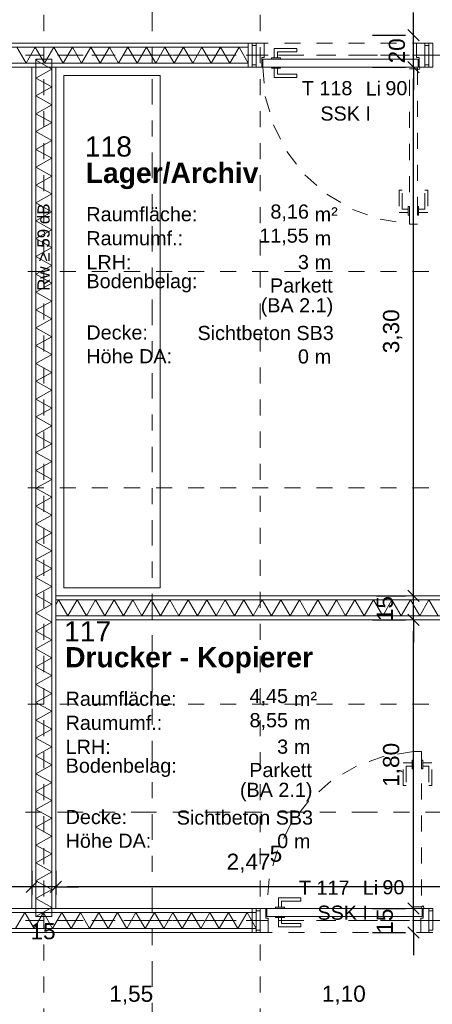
# Model space of a CAD drawing. Header units: metres. Extents: x -45.2 to 14.3, y -31.8 to 10.2.
# Tile 58 of 152: x -31.2 to -28.6, y -14 to -7.9. Entities that reach past the tile are written whole.
import ezdxf

# ---------------------------------------------------------------- set-up
doc = ezdxf.new("R2010")
doc.units = ezdxf.units.M
doc.header["$LTSCALE"] = 0.05
for name, pattern in [('Achsen 01', [5.291531, 3.175, -1.058062, 0.352704, -0.705764]), ('gestrichelt - 01', [2, 1, -1]), ('ISO-07 Punktiert', [0.889, 0.127, -0.762]), ('Raster 01', [2, 1, -1]), ('VW-01 Strichlinie kurz', [2, 1, -1])]:
    doc.linetypes.add(name, pattern=pattern)
doc.layers.get('0').update_dxf_attribs({"lineweight": 25})
for name, color, linetype, lineweight in [('027_Tischlerarbeiten-340 Innentüren', 7, 'Continuous', 9), ('031_Metallbauarbeiten-340 Innentüren _ Elemente', 7, 'Continuous', 9), ('039_Trockenbauarbeiten-000 Sturz', 7, 'ISO-07 Punktiert', 9), ('039_Trockenbauarbeiten-340 Gipskarton', 7, 'Continuous', 9), ('AV1-Akustikvorgaben-Trennwände', 7, 'Continuous', 5), ('AV1-Einrichtung Bemaßung', 7, 'Continuous', 9), ('AV1-Schnitt Achsen', 7, 'Achsen 01', 18), ('AV1-Stempel-Raumstempel', 7, 'Continuous', 9)]:
    doc.layers.add(name, color=color, linetype=linetype, lineweight=lineweight)
for name, color, linetype, lineweight, true_color in [('039_Trockenbauarbeiten-340 Dämmung', 7, 'Continuous', 9, 0xc0c0c0), ('AV1-Achsen', 1, 'Achsen 01', 18, 0xff0000), ('AV1-Einrichtung', 7, 'Continuous', 9, 0xa6a6a6), ('AV1-Raster', 7, 'Raster 01', 9, 0xa6a6a6)]:
    doc.layers.add(name, color=color, linetype=linetype, lineweight=lineweight, true_color=true_color)
doc.styles.add('Arial', font='arial.ttf')
doc.styles.add('Arial (bold)', font='arialbd.ttf')

msp = doc.modelspace()

# ---------------------------------------------------------------- linework, layer by layer
at = {"color": 0, "linetype": 'ByBlock', "lineweight": -2}
for p, q in [((-28.745, -7.975), (-28.745, -7.9043)), ((-28.745, -8.175), (-28.745, -8.2457)), ((-28.745, -8.175), (-28.745, -8.2457)), ((-28.745, -11.4736), (-28.745, -11.4029)), ((-28.745, -11.4736), (-28.745, -11.4029)), ((-28.745, -11.625), (-28.745, -11.6957)), ((-28.745, -11.625), (-28.745, -11.6957)), ((-31.125, -13.29), (-31.1957, -13.29)), ((-31.125, -13.29), (-31.1957, -13.29)), ((-30.975, -13.29), (-30.9043, -13.29)), ((-30.975, -13.29), (-30.9043, -13.29)), ((-28.745, -13.425), (-28.745, -13.3543)), ((-28.745, -13.425), (-28.745, -13.3543)), ((-28.745, -13.575), (-28.745, -13.6457))]:
    msp.add_line(p, q, dxfattribs=at)
at = {"color": 0, "linetype": 'Continuous', "lineweight": 15}
for p, q in [((-28.7096, -8.0104), (-28.7804, -7.9396)), ((-28.7804, -8.1396), (-28.7096, -8.2104)), ((-28.7804, -8.1396), (-28.7096, -8.2104)), ((-28.7096, -11.509), (-28.7804, -11.4383)), ((-28.7096, -11.509), (-28.7804, -11.4383)), ((-28.7804, -11.5896), (-28.7096, -11.6604)), ((-28.7804, -11.5896), (-28.7096, -11.6604)), ((-31.0896, -13.2546), (-31.1604, -13.3254)), ((-31.0896, -13.2546), (-31.1604, -13.3254)), ((-31.0104, -13.3254), (-30.9396, -13.2546)), ((-31.0104, -13.3254), (-30.9396, -13.2546)), ((-28.7096, -13.4604), (-28.7804, -13.3896)), ((-28.7096, -13.4604), (-28.7804, -13.3896)), ((-28.7804, -13.5396), (-28.7096, -13.6104))]:
    msp.add_line(p, q, dxfattribs=at)
at = {"layer": '027_Tischlerarbeiten-340 Innentüren'}
for points in [[(-29.725, -8.04), (-29.725, -8.16), (-29.75, -8.16), (-29.75, -8.04)], [(-29.69, -8.175), (-29.69, -8.115), (-29.675, -8.115), (-29.675, -8.025), (-29.725, -8.025), (-29.725, -8.175)], [(-28.71, -8.175), (-28.71, -8.115), (-28.725, -8.115), (-28.725, -8.025), (-28.675, -8.025), (-28.675, -8.175)], [(-28.65, -8.04), (-28.65, -8.16), (-28.675, -8.16), (-28.675, -8.04)], [(-29.6125, -8.1175), (-29.5925, -8.1175), (-29.5925, -8.08), (-29.4725, -8.08), (-29.4725, -8.06), (-29.6125, -8.06)], [(-28.715, -8.175), (-29.685, -8.175), (-29.685, -8.125), (-28.715, -8.125)], [(-29.575, -8.1175), (-29.575, -8.125), (-29.63, -8.125), (-29.63, -8.1175)], [(-29.575, -8.175), (-29.575, -8.1825), (-29.63, -8.1825), (-29.63, -8.175)], [(-29.6125, -8.1825), (-29.5925, -8.1825), (-29.5925, -8.22), (-29.4725, -8.22), (-29.4725, -8.24), (-29.6125, -8.24)], [(-28.7125, -8.19), (-28.7178, -8.1878), (-28.72, -8.1825), (-28.7178, -8.1772), (-28.7125, -8.175), (-28.7072, -8.1772), (-28.705, -8.1825), (-28.7072, -8.1878)], [(-29.5875, -13.4175), (-29.5675, -13.4175), (-29.5675, -13.38), (-29.4475, -13.38), (-29.4475, -13.36), (-29.5875, -13.36)], [(-29.725, -13.56), (-29.725, -13.44), (-29.7, -13.44), (-29.7, -13.56)], [(-29.665, -13.425), (-29.665, -13.485), (-29.65, -13.485), (-29.65, -13.575), (-29.7, -13.575), (-29.7, -13.425)], [(-28.69, -13.475), (-29.66, -13.475), (-29.66, -13.425), (-28.69, -13.425)], [(-29.605, -13.425), (-29.605, -13.4175), (-29.55, -13.4175), (-29.55, -13.425)], [(-28.685, -13.425), (-28.685, -13.485), (-28.7, -13.485), (-28.7, -13.575), (-28.65, -13.575), (-28.65, -13.425)], [(-28.6875, -13.41), (-28.6822, -13.4122), (-28.68, -13.4175), (-28.6822, -13.4228), (-28.6875, -13.425), (-28.6928, -13.4228), (-28.695, -13.4175), (-28.6928, -13.4122)], [(-28.65, -13.56), (-28.65, -13.44), (-28.625, -13.44), (-28.625, -13.56)], [(-29.605, -13.4825), (-29.605, -13.475), (-29.55, -13.475), (-29.55, -13.4825)], [(-29.5875, -13.4825), (-29.5675, -13.4825), (-29.5675, -13.52), (-29.4475, -13.52), (-29.4475, -13.54), (-29.5875, -13.54)]]:
    msp.add_lwpolyline(points, close=True, dxfattribs=at)
at = {"layer": '027_Tischlerarbeiten-340 Innentüren', "color": 253, "linetype": 'gestrichelt - 01', "lineweight": 9, "true_color": 0xa6a6a6}
for points in [[(-29.685, -8.175), (-29.6689, -8.3587), (-29.6185, -8.5361), (-29.5354, -8.7008), (-29.4228, -8.8468), (-29.2846, -8.969), (-29.1258, -9.0628), (-28.9522, -9.125), (-28.7699, -9.1533)], [(-28.7449, -12.4467), (-28.9272, -12.475), (-29.1008, -12.5372), (-29.2596, -12.631), (-29.3978, -12.7532), (-29.5104, -12.8992), (-29.5935, -13.0639), (-29.6439, -13.2413), (-29.66, -13.425)]]:
    msp.add_lwpolyline(points, dxfattribs=at)
for points in [[(-28.72, -8.185), (-28.72, -9.155), (-28.77, -9.155), (-28.77, -8.185)], [(-28.7775, -9.0825), (-28.7775, -9.0625), (-28.815, -9.0625), (-28.815, -8.9425), (-28.835, -8.9425), (-28.835, -9.0825)], [(-28.7125, -9.0825), (-28.7125, -9.0625), (-28.675, -9.0625), (-28.675, -8.9425), (-28.655, -8.9425), (-28.655, -9.0825)], [(-28.7775, -9.045), (-28.77, -9.045), (-28.77, -9.1), (-28.7775, -9.1)], [(-28.72, -9.045), (-28.7125, -9.045), (-28.7125, -9.1), (-28.72, -9.1)], [(-28.745, -13.415), (-28.745, -12.445), (-28.695, -12.445), (-28.695, -13.415)], [(-28.7525, -12.5175), (-28.7525, -12.5375), (-28.79, -12.5375), (-28.79, -12.6575), (-28.81, -12.6575), (-28.81, -12.5175)], [(-28.7525, -12.5), (-28.745, -12.5), (-28.745, -12.555), (-28.7525, -12.555)], [(-28.695, -12.5), (-28.6875, -12.5), (-28.6875, -12.555), (-28.695, -12.555)], [(-28.6875, -12.5175), (-28.6875, -12.5375), (-28.65, -12.5375), (-28.65, -12.6575), (-28.63, -12.6575), (-28.63, -12.5175)]]:
    msp.add_lwpolyline(points, close=True, dxfattribs=at)
at = {"layer": '039_Trockenbauarbeiten-000 Sturz', "linetype": 'VW-01 Strichlinie kurz'}
for points in [[(-28.65, -8.025), (-28.65, -8.175), (-29.75, -8.175), (-29.75, -8.025)], [(-28.625, -13.425), (-28.625, -13.575), (-29.725, -13.575), (-29.725, -13.425)]]:
    msp.add_lwpolyline(points, close=True, dxfattribs=at)
at = {"layer": '039_Trockenbauarbeiten-340 Dämmung'}
for points in [[(-29.775, -8.15), (-29.8327, -8.05), (-29.8905, -8.15), (-29.9482, -8.05), (-30.0059, -8.15), (-30.0637, -8.05), (-30.1214, -8.15), (-30.1791, -8.05), (-30.2369, -8.15), (-30.2946, -8.05), (-30.3524, -8.15), (-30.4101, -8.05), (-30.4678, -8.15), (-30.5256, -8.05), (-30.5833, -8.15), (-30.641, -8.05), (-30.6988, -8.15), (-30.7565, -8.05), (-30.8142, -8.15), (-30.872, -8.05), (-30.9297, -8.15), (-30.9874, -8.05), (-31.0452, -8.15), (-31.1029, -8.05), (-31.1606, -8.15), (-31.2184, -8.05)], [(-31.1, -13.475), (-31, -13.4193), (-31.1, -13.3637), (-31, -13.308), (-31.1, -13.2524), (-31, -13.1967), (-31.1, -13.1411), (-31, -13.0854), (-31.1, -13.0298), (-31, -12.9741), (-31.1, -12.9185), (-31, -12.8628), (-31.1, -12.8071), (-31, -12.7515), (-31.1, -12.6958), (-31, -12.6402), (-31.1, -12.5845), (-31, -12.5289), (-31.1, -12.4732), (-31, -12.4176), (-31.1, -12.3619), (-31, -12.3063), (-31.1, -12.2506), (-31, -12.1949), (-31.1, -12.1393), (-31, -12.0836), (-31.1, -12.028), (-31, -11.9723), (-31.1, -11.9167), (-31, -11.861), (-31.1, -11.8054), (-31, -11.7497), (-31.1, -11.6941), (-31, -11.6384), (-31.1, -11.5827), (-31, -11.5271), (-31.1, -11.4714), (-31, -11.4158), (-31.1, -11.3601), (-31, -11.3045), (-31.1, -11.2488), (-31, -11.1932), (-31.1, -11.1375), (-31, -11.0819), (-31.1, -11.0262), (-31, -10.9705), (-31.1, -10.9149), (-31, -10.8592), (-31.1, -10.8036), (-31, -10.7479), (-31.1, -10.6923), (-31, -10.6366), (-31.1, -10.581), (-31, -10.5253), (-31.1, -10.4697), (-31, -10.414), (-31.1, -10.3583), (-31, -10.3027), (-31.1, -10.247), (-31, -10.1914), (-31.1, -10.1357), (-31, -10.0801), (-31.1, -10.0244), (-31, -9.9688), (-31.1, -9.9131), (-31, -9.8575), (-31.1, -9.8018), (-31, -9.7461), (-31.1, -9.6905), (-31, -9.6348), (-31.1, -9.5792), (-31, -9.5235), (-31.1, -9.4679), (-31, -9.4122), (-31.1, -9.3566), (-31, -9.3009), (-31.1, -9.2453), (-31, -9.1896), (-31.1, -9.134), (-31, -9.0783), (-31.1, -9.0226), (-31, -8.967), (-31.1, -8.9113), (-31, -8.8557), (-31.1, -8.8), (-31, -8.7444), (-31.1, -8.6887), (-31, -8.6331), (-31.1, -8.5774), (-31, -8.5218), (-31.1, -8.4661), (-31, -8.4104), (-31.1, -8.3548), (-31, -8.2991), (-31.1, -8.2435), (-31, -8.1878), (-31.1, -8.1322), (-31.0871, -8.125)], [(-28.5905, -11.6), (-28.6482, -11.5), (-28.7059, -11.6), (-28.7637, -11.5), (-28.8214, -11.6), (-28.8791, -11.5), (-28.9369, -11.6), (-28.9946, -11.5), (-29.0524, -11.6), (-29.1101, -11.5), (-29.1678, -11.6), (-29.2256, -11.5), (-29.2833, -11.6), (-29.341, -11.5), (-29.3988, -11.6), (-29.4565, -11.5), (-29.5142, -11.6), (-29.572, -11.5), (-29.6297, -11.6), (-29.6874, -11.5), (-29.7452, -11.6), (-29.8029, -11.5), (-29.8606, -11.6), (-29.9184, -11.5), (-29.9761, -11.6), (-30.0338, -11.5), (-30.0916, -11.6), (-30.1493, -11.5), (-30.2071, -11.6), (-30.2648, -11.5), (-30.3225, -11.6), (-30.3803, -11.5), (-30.438, -11.6), (-30.4957, -11.5), (-30.5535, -11.6), (-30.6112, -11.5), (-30.6689, -11.6), (-30.7267, -11.5), (-30.7844, -11.6), (-30.8421, -11.5), (-30.8999, -11.6), (-30.9576, -11.5), (-30.975, -11.5301)], [(-29.725, -13.55), (-29.7827, -13.45), (-29.8405, -13.55), (-29.8982, -13.45), (-29.9559, -13.55), (-30.0137, -13.45), (-30.0714, -13.55), (-30.1291, -13.45), (-30.1869, -13.55), (-30.2446, -13.45), (-30.3024, -13.55), (-30.3601, -13.45), (-30.4178, -13.55), (-30.4756, -13.45), (-30.5333, -13.55), (-30.591, -13.45), (-30.6488, -13.55), (-30.7065, -13.45), (-30.7642, -13.55), (-30.822, -13.45), (-30.8797, -13.55), (-30.9374, -13.45), (-30.9952, -13.55), (-31.0529, -13.45), (-31.1106, -13.55), (-31.1684, -13.45), (-31.2261, -13.55)]]:
    msp.add_lwpolyline(points, dxfattribs=at)
for points in [[(-31, -13.475), (-31, -8.125), (-31.1, -8.125), (-31.1, -13.475)], [(-28.475, -11.5), (-30.975, -11.5), (-30.975, -11.6), (-28.475, -11.6)]]:
    msp.add_lwpolyline(points, close=True, dxfattribs=at)
at = {"layer": '039_Trockenbauarbeiten-340 Gipskarton'}
for points in [[(-29.775, -8.025), (-31.275, -8.025), (-31.275, -8.05), (-29.775, -8.05)], [(-29.775, -8.175), (-29.775, -8.025), (-29.75, -8.025), (-29.75, -8.175)], [(-28.65, -8.175), (-28.65, -8.025), (-28.625, -8.025), (-28.625, -8.175)], [(-31.275, -8.15), (-31.275, -8.175), (-29.775, -8.175), (-29.775, -8.15)], [(-31.125, -13.425), (-31.1, -13.425), (-31.1, -8.175), (-31.125, -8.175)], [(-31, -13.425), (-30.975, -13.425), (-30.975, -8.175), (-31, -8.175)], [(-30.975, -11.5), (-28.475, -11.5), (-28.475, -11.475), (-30.975, -11.475)], [(-30.975, -11.625), (-28.475, -11.625), (-28.475, -11.6), (-30.975, -11.6)], [(-29.725, -13.425), (-31.275, -13.425), (-31.275, -13.45), (-29.725, -13.45)], [(-29.75, -13.425), (-29.75, -13.575), (-29.725, -13.575), (-29.725, -13.425)], [(-31.275, -13.55), (-29.725, -13.55), (-29.725, -13.575), (-31.275, -13.575)]]:
    msp.add_lwpolyline(points, close=True, dxfattribs=at)
at = {"layer": 'AV1-Achsen'}
for p, q in [((-43.35, -8.1), (4.2, -8.1)), ((-43.35, -13.5), (4.2, -13.5))]:
    msp.add_line(p, q, dxfattribs=at)
at = {"layer": 'AV1-Einrichtung'}
msp.add_lwpolyline([(-30.925, -11.425), (-30.925, -8.2273), (-30.325, -8.2273), (-30.325, -11.425)], close=True, dxfattribs=at)
at = {"layer": 'AV1-Einrichtung Bemaßung', "color": 0, "lineweight": -2}
for p, q in [((-28.745, -7.9043), (-28.745, -7.8336)), ((-29, -7.975), (-28.795, -7.975)), ((-28.745, -8.175), (-28.745, -7.975)), ((-29, -8.175), (-28.795, -8.175)), ((-29, -8.175), (-28.795, -8.175)), ((-28.745, -8.2457), (-28.745, -8.3164)), ((-28.745, -11.4029), (-28.745, -8.2457)), ((-28.745, -11.4029), (-28.745, -11.3322)), ((-28.975, -11.4736), (-28.795, -11.4736)), ((-28.975, -11.4736), (-28.795, -11.4736)), ((-28.745, -11.625), (-28.745, -11.4736)), ((-29, -11.625), (-28.795, -11.625)), ((-29, -11.625), (-28.795, -11.625)), ((-28.745, -11.6957), (-28.745, -11.7664)), ((-28.745, -13.3543), (-28.745, -11.6957)), ((-31.125, -13.19), (-31.125, -13.34)), ((-31.125, -13.19), (-31.125, -13.34)), ((-30.975, -13.19), (-30.975, -13.34)), ((-30.975, -13.19), (-30.975, -13.34)), ((-31.1957, -13.29), (-36.4993, -13.29)), ((-31.1957, -13.29), (-31.2664, -13.29)), ((-30.975, -13.29), (-31.125, -13.29)), ((-30.9043, -13.29), (-30.8336, -13.29)), ((-28.5707, -13.29), (-30.9043, -13.29)), ((-28.745, -13.3543), (-28.745, -13.2836)), ((-29, -13.425), (-28.795, -13.425)), ((-29, -13.425), (-28.795, -13.425)), ((-28.745, -13.575), (-28.745, -13.425)), ((-29, -13.575), (-28.795, -13.575)), ((-28.745, -13.6457), (-28.745, -13.7164))]:
    msp.add_line(p, q, dxfattribs=at)
at = {"layer": 'AV1-Raster'}
for p, q in [((-31.05, -22.95), (-31.05, 1.35)), ((-29.7, -22.95), (-29.7, 1.35)), ((1.35, -8.1), (-40.5, -8.1)), ((1.35, -9.45), (-40.5, -9.45)), ((1.35, -10.8), (-40.5, -10.8)), ((1.35, -12.15), (-40.5, -12.15)), ((1.35, -13.5), (-40.5, -13.5))]:
    msp.add_line(p, q, dxfattribs=at)
at = {"layer": 'AV1-Schnitt Achsen'}
for p, q in [((-30.375, -26.3), (-30.375, 4.7)), ((-43.35, -12.825), (4.2, -12.825))]:
    msp.add_line(p, q, dxfattribs=at)
at = {"layer": 'Defpoints', "color": 0, "lineweight": 0}
for p, q in [((-28.745, -7.975), (-28.745, -7.975)), ((-29.75, -8.025), (-29.75, -8.025)), ((-29.75, -8.025), (-29.75, -8.025)), ((-28.65, -8.025), (-28.65, -8.025)), ((-28.65, -8.025), (-28.65, -8.025)), ((-28.745, -8.175), (-28.745, -8.175)), ((-28.745, -11.4736), (-28.745, -11.4736)), ((-28.745, -11.625), (-28.745, -11.625)), ((-30.975, -11.8859), (-30.975, -11.8859)), ((-30.975, -11.8859), (-30.975, -11.8859)), ((-31.125, -12.125), (-31.125, -12.125)), ((-31.125, -12.125), (-31.125, -12.125)), ((-31.125, -13.29), (-31.125, -13.29)), ((-30.975, -13.29), (-30.975, -13.29)), ((-28.745, -13.425), (-28.745, -13.425)), ((-29.725, -13.575), (-29.725, -13.575)), ((-29.725, -13.575), (-29.725, -13.575))]:
    msp.add_line(p, q, dxfattribs=at)

# ---------------------------------------------------------------- texts
at = {"layer": '031_Metallbauarbeiten-340 Innentüren _ Elemente', "char_height": 0.08826, "attachment_point": 7, "style": 'Arial'}
for s, insert in [('Li', (-29.0425, -8.3533)), ('T 118', (-29.4409, -8.3518)), ('90', (-28.9201, -8.3518)), ('T 117', (-29.4591, -13.34)), ('Li', (-29.0609, -13.34)), ('90', (-28.9385, -13.3385))]:
    msp.add_mtext(s, dxfattribs=dict(at, insert=insert))
at = {"layer": '031_Metallbauarbeiten-340 Innentüren _ Elemente', "color": 7, "char_height": 0.08826, "attachment_point": 7, "style": 'Arial'}
for insert in [(-29.3254, -8.5103), (-29.3437, -13.4971)]:
    msp.add_mtext('SSK I', dxfattribs=dict(at, insert=insert))
at = {"layer": 'AV1-Akustikvorgaben-Trennwände', "insert": (-31.0127, -9.5715), "char_height": 0.07565, "attachment_point": 7, "rotation": 90, "style": 'Arial'}
msp.add_mtext('Rw ≥ 59 dB', dxfattribs=at)
at = {"layer": 'AV1-Einrichtung Bemaßung', "color": 0, "char_height": 0.10087, "attachment_point": 7, "rotation": 90, "style": 'Arial'}
for s, insert in [('20', (-28.7969, -8.1521)), ('3,30', (-28.8152, -9.961)), ('15', (-28.8719, -11.6325)), ('1,80', (-28.8152, -12.6664)), ('15', (-28.8719, -13.5832))]:
    msp.add_mtext(s, dxfattribs=dict(at, insert=insert))
at = {"layer": 'AV1-Einrichtung Bemaßung', "color": 0, "attachment_point": 7, "style": 'Arial'}
for s, insert, char_height in [('5', (-29.6417, -13.1358), 0.1009), ('2,47', (-29.9101, -13.2031), 0.10087), ('15', (-31.1332, -13.6191), 0.10087), ('1,55', (-30.642, -14.0265), 0.10087), ('1,10', (-29.3164, -14.0265), 0.10087)]:
    msp.add_mtext(s, dxfattribs=dict(at, insert=insert, char_height=char_height))
at = {"layer": 'AV1-Stempel-Raumstempel', "attachment_point": 7}
for s, insert, char_height, style in [('118', (-30.7942, -8.7353), 0.12609, 'Arial'), ('Lager/Archiv', (-30.7885, -8.937), 0.12609, 'Arial (bold)'), ('Raumfläche:', (-30.7847, -9.1383), 0.088263, 'Arial'), ('8,16', (-29.6369, -9.1372), 0.08826, 'Arial'), ('m²', (-29.3607, -9.1379), 0.08826, 'Arial'), ('Raumumf.:', (-30.7847, -9.2883), 0.08826, 'Arial'), ('11,55', (-29.7062, -9.2872), 0.08826, 'Arial'), ('m', (-29.3607, -9.2868), 0.0883, 'Arial'), ('LRH:', (-30.784, -9.4368), 0.08826, 'Arial'), ('3', (-29.4655, -9.4372), 0.0883, 'Arial'), ('m', (-29.3607, -9.4368), 0.0883, 'Arial'), ('Bodenbelag:', (-30.784, -9.5813), 0.088263, 'Arial'), ('Parkett', (-29.6394, -9.5831), 0.08826, 'Arial'), ('(BA 2.1)', (-29.6975, -9.7322), 0.08826, 'Arial'), ('Decke:', (-30.7845, -9.8764), 0.08826, 'Arial'), ('Sichtbeton SB3', (-30.0916, -9.8797), 0.088263, 'Arial'), ('Höhe DA:', (-30.7849, -10.0245), 0.08826, 'Arial'), ('0', (-29.4652, -10.0261), 0.0883, 'Arial'), ('m', (-29.3607, -10.0258), 0.0883, 'Arial'), ('117', (-30.9237, -11.7591), 0.12609, 'Arial'), ('Drucker - Kopierer', (-30.9172, -11.9586), 0.12609, 'Arial (bold)'), ('Raumfläche:', (-30.9142, -12.1621), 0.088263, 'Arial'), ('m²', (-29.4901, -12.1617), 0.08826, 'Arial'), ('4,45', (-29.7671, -12.1606), 0.08826, 'Arial'), ('Raumumf.:', (-30.9142, -12.3121), 0.08826, 'Arial'), ('8,55', (-29.7671, -12.311), 0.08826, 'Arial'), ('m', (-29.4901, -12.3106), 0.0883, 'Arial'), ('LRH:', (-30.9135, -12.4606), 0.08826, 'Arial'), ('3', (-29.595, -12.461), 0.0883, 'Arial'), ('m', (-29.4901, -12.4606), 0.0883, 'Arial'), ('Bodenbelag:', (-30.9135, -12.6051), 0.088263, 'Arial'), ('Parkett', (-29.7689, -12.6069), 0.08826, 'Arial'), ('(BA 2.1)', (-29.827, -12.7559), 0.08826, 'Arial'), ('Decke:', (-30.914, -12.9002), 0.08826, 'Arial'), ('Sichtbeton SB3', (-30.2211, -12.9035), 0.088263, 'Arial'), ('Höhe DA:', (-30.9143, -13.0482), 0.08826, 'Arial'), ('0', (-29.5947, -13.0499), 0.0883, 'Arial'), ('m', (-29.4901, -13.0496), 0.0883, 'Arial')]:
    msp.add_mtext(s, dxfattribs=dict(at, insert=insert, char_height=char_height, style=style))

doc.saveas('drawing.dxf')
